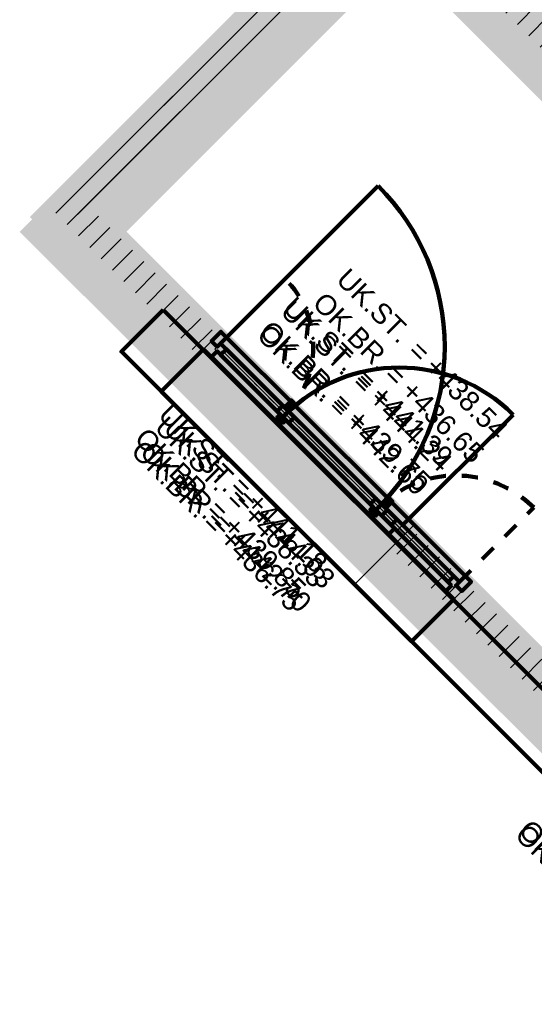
# Model space of a CAD drawing. Header units: metres. Extents: x 2695833.6 to 2695883.3, y 1261007.3 to 1261025.8.
# Tile 3 of 13: x 2695843.8 to 2695847, y 1261013.5 to 1261019.6. Entities that reach past the tile are written whole.
import ezdxf

# ---------------------------------------------------------------- set-up
doc = ezdxf.new("R2010")
doc.units = ezdxf.units.M
doc.linetypes.add('AUSGEZOGEN', pattern=[0])
doc.linetypes.add('VERDECKT2_S2', pattern=[0.09, 0.05, -0.04])
for name, color, linetype in [('_3505', 7, 'Continuous'), ('_3807', 7, 'Continuous'), ('_3882', 7, 'Continuous')]:
    doc.layers.add(name, color=color, linetype=linetype)
for name, color, linetype, lineweight in [('Daemmung', 7, 'AUSGEZOGEN', 35), ('Fensterleibung Mauerwerk', 7, 'AUSGEZOGEN', 50), ('Holz Allgemeines Bauteil', 7, 'AUSGEZOGEN', 50), ('Text Waende', 7, 'AUSGEZOGEN', 18), ('Wand Beton bewehrt', 7, 'AUSGEZOGEN', 50), ('Wand Mauerwerk tragend', 7, 'AUSGEZOGEN', 50)]:
    doc.layers.add(name, color=color, linetype=linetype, lineweight=lineweight)
doc.styles.add('ARIAL', font='arial.ttf')
pattern_1 = [(45, (2695855, 1261000), (-0.1414214, 0.1414214), []), (45, (2695854.92929, 1261000.07071), (-0.1414214, 0.1414214), [])]

# ---------------------------------------------------------------- blocks, each defined once
blk = doc.blocks.new('2flg Weiß Stulp_$F1')
at = {"layer": '_3882', "color": 7, "linetype": 'AUSGEZOGEN', "lineweight": 140, "transparency": 33554687}
blk.add_lwpolyline([(0, 0.0875), (0, -0.28), (11.36, -0.28), (11.36, 0.0875), (0, 0.0875)], close=True, dxfattribs=at)

msp = doc.modelspace()

# ---------------------------------------------------------------- hatches: boundary and pattern name
at = {"layer": 'Daemmung', "lineweight": 18, "transparency": 33554687}
for points in [[(2695843.9454, 1261018.4422), (2695851.0494, 1261025.5512), (2695851.0211, 1261025.5795), (2695843.9171, 1261018.4705)], [(2695843.9454, 1261018.4422), (2695851.0494, 1261025.5512), (2695851.0211, 1261025.5795), (2695843.9171, 1261018.4705)], [(2695843.9454, 1261018.4422), (2695851.0494, 1261025.5512), (2695851.0211, 1261025.5795), (2695843.9171, 1261018.4705)], [(2695843.9454, 1261018.4422), (2695851.0494, 1261025.5512), (2695851.0211, 1261025.5795), (2695843.9171, 1261018.4705)], [(2695844.0728, 1261018.2867), (2695849.0773, 1261023.2948), (2695848.9217, 1261023.4503), (2695843.9172, 1261018.4422)], [(2695847.1837, 1261019.2495), (2695846.0908, 1261020.3416), (2695845.9283, 1261020.1789), (2695847.0211, 1261019.0868)], [(2695843.7617, 1261018.2866), (2695854.7221, 1261007.3339), (2695854.8777, 1261007.4895), (2695843.9172, 1261018.4422)], [(2695844.094, 1261018.2938), (2695843.9171, 1261018.4705), (2695843.8253, 1261018.3786), (2695844.0021, 1261018.2018)], [(2695844.094, 1261018.2938), (2695843.9171, 1261018.4705), (2695843.8253, 1261018.3786), (2695844.0021, 1261018.2018)], [(2695844.094, 1261018.2938), (2695843.9171, 1261018.4705), (2695843.8253, 1261018.3786), (2695844.0021, 1261018.2018)], [(2695844.094, 1261018.2938), (2695843.9171, 1261018.4705), (2695843.8253, 1261018.3786), (2695844.0021, 1261018.2018)], [(2695844.7767, 1261017.2864), (2695844.9393, 1261017.4491), (2695844.094, 1261018.2938), (2695843.9314, 1261018.1311)], [(2695844.9393, 1261017.4491), (2695844.094, 1261018.2938), (2695843.9314, 1261018.1311), (2695844.7767, 1261017.2864)], [(2695844.9393, 1261017.4491), (2695844.094, 1261018.2938), (2695843.9314, 1261018.1311), (2695844.7767, 1261017.2864)], [(2695846.9835, 1261015.4063), (2695844.094, 1261018.2938), (2695843.9314, 1261018.1311), (2695852.0306, 1261010.0376), (2695852.1932, 1261010.2003), (2695849.4381, 1261012.9535), (2695849.332, 1261012.8474), (2695849.2259, 1261012.9534), (2695849.332, 1261013.0595), (2695847.0896, 1261015.3003), (2695846.9836, 1261015.1942), (2695846.8775, 1261015.3002)], [(2695847.3231, 1261015.067), (2695846.0003, 1261016.3888), (2695845.8377, 1261016.2261), (2695847.1605, 1261014.9043)], [(2695846.1914, 1261015.8727), (2695847.1605, 1261014.9043), (2695847.3231, 1261015.067), (2695846.354, 1261016.0354)], [(2695846.1914, 1261015.8727), (2695847.1605, 1261014.9043), (2695847.3231, 1261015.067), (2695846.354, 1261016.0354)]]:
    msp.add_hatch(color=191, dxfattribs=at).paths.add_polyline_path(points)
at = {"layer": 'Holz Allgemeines Bauteil', "lineweight": 18, "transparency": 33554687}
msp.add_hatch(color=35, dxfattribs=at).paths.add_polyline_path([(2695846.8775, 1261015.3002), (2695846.9836, 1261015.1942), (2695847.0896, 1261015.3003), (2695846.9835, 1261015.4063)])
at = {"layer": 'Wand Beton bewehrt', "lineweight": 18, "true_color": 0xb0e6b0, "transparency": 33554687}
for points in [[(2695849.2187, 1261023.4363), (2695844.0728, 1261018.2867), (2695844.2496, 1261018.11), (2695849.3955, 1261023.2596)], [(2695844.2496, 1261018.11), (2695854.722, 1261007.645), (2695854.8987, 1261007.8218), (2695844.4263, 1261018.2869)]]:
    msp.add_hatch(color=9, dxfattribs=at).paths.add_polyline_path(points)
at = {"layer": 'Wand Mauerwerk tragend', "lineweight": 18, "true_color": 0xf5be96, "transparency": 33554687}
for points in [[(2695848.9359, 1261023.4362), (2695844.0691, 1261018.566), (2695844.1929, 1261018.4423), (2695849.0596, 1261023.3125)], [(2695848.9359, 1261023.4362), (2695844.0691, 1261018.566), (2695844.1929, 1261018.4423), (2695849.0596, 1261023.3125)], [(2695848.9359, 1261023.4362), (2695844.0691, 1261018.566), (2695844.1929, 1261018.4423), (2695849.0596, 1261023.3125)], [(2695847.113, 1261019.3202), (2695847.2367, 1261019.444), (2695846.0908, 1261020.5891), (2695845.9671, 1261020.4653)], [(2695845.9671, 1261020.4653), (2695843.9454, 1261018.4422), (2695844.0692, 1261018.3185), (2695846.0908, 1261020.3416)], [(2695844.0691, 1261018.566), (2695843.9454, 1261018.4422), (2695844.8685, 1261017.5198), (2695844.9922, 1261017.6436)], [(2695844.8685, 1261017.5198), (2695844.9922, 1261017.6436), (2695844.0691, 1261018.566), (2695843.9454, 1261018.4422)], [(2695844.8685, 1261017.5198), (2695844.9922, 1261017.6436), (2695844.0691, 1261018.566), (2695843.9454, 1261018.4422)], [(2695846.0711, 1261016.3181), (2695847.2523, 1261015.1377), (2695847.376, 1261015.2615), (2695846.1948, 1261016.4419)], [(2695847.376, 1261015.2615), (2695846.5484, 1261016.0885), (2695846.4247, 1261015.9647), (2695847.2523, 1261015.1377)], [(2695847.376, 1261015.2615), (2695846.5484, 1261016.0885), (2695846.4247, 1261015.9647), (2695847.2523, 1261015.1377)]]:
    msp.add_hatch(color=31, dxfattribs=at).paths.add_polyline_path(points)
at = {"layer": 'Wand Mauerwerk tragend', "lineweight": 18, "transparency": 33554687}
h = msp.add_hatch(dxfattribs=at)
h.set_pattern_fill('SCHRAFFUR_1', color=256, scale=0.05, style=0, pattern_type=2)
h.set_pattern_definition(pattern_1)
h.paths.add_polyline_path([(2695848.9359, 1261023.4362), (2695844.0691, 1261018.566), (2695844.1929, 1261018.4423), (2695849.0596, 1261023.3125)], flags=0)
h = msp.add_hatch(dxfattribs=at)
h.set_pattern_fill('SCHRAFFUR_1', color=256, scale=0.05, style=0, pattern_type=2)
h.set_pattern_definition(pattern_1)
h.paths.add_polyline_path([(2695848.9359, 1261023.4362), (2695844.0691, 1261018.566), (2695844.1929, 1261018.4423), (2695849.0596, 1261023.3125)], flags=0)
h = msp.add_hatch(dxfattribs=at)
h.set_pattern_fill('SCHRAFFUR_1', color=256, scale=0.05, style=0, pattern_type=2)
h.set_pattern_definition(pattern_1)
h.paths.add_polyline_path([(2695848.9359, 1261023.4362), (2695844.0691, 1261018.566), (2695844.1929, 1261018.4423), (2695849.0596, 1261023.3125)], flags=0)
h = msp.add_hatch(dxfattribs=at)
h.set_pattern_fill('SCHRAFFUR_1', color=256, scale=0.05, style=0, pattern_type=2)
h.set_pattern_definition(pattern_1)
h.paths.add_polyline_path([(2695847.113, 1261019.3202), (2695847.2367, 1261019.444), (2695846.0908, 1261020.5891), (2695845.9671, 1261020.4653)], flags=0)
h = msp.add_hatch(dxfattribs=at)
h.set_pattern_fill('SCHRAFFUR_1', color=256, scale=0.05, style=0, pattern_type=2)
h.set_pattern_definition(pattern_1)
h.paths.add_polyline_path([(2695845.9671, 1261020.4653), (2695843.9454, 1261018.4422), (2695844.0692, 1261018.3185), (2695846.0908, 1261020.3416)], flags=0)
h = msp.add_hatch(dxfattribs=at)
h.set_pattern_fill('SCHRAFFUR_1', color=256, scale=0.05, style=0, pattern_type=2)
h.set_pattern_definition(pattern_1)
h.paths.add_polyline_path([(2695844.0691, 1261018.566), (2695843.9454, 1261018.4422), (2695844.8685, 1261017.5198), (2695844.9922, 1261017.6436)], flags=0)
h = msp.add_hatch(dxfattribs=at)
h.set_pattern_fill('SCHRAFFUR_1', color=256, scale=0.05, style=0, pattern_type=2)
h.set_pattern_definition(pattern_1)
h.paths.add_polyline_path([(2695844.8685, 1261017.5198), (2695844.9922, 1261017.6436), (2695844.0691, 1261018.566), (2695843.9454, 1261018.4422)], flags=0)
h = msp.add_hatch(dxfattribs=at)
h.set_pattern_fill('SCHRAFFUR_1', color=256, scale=0.05, style=0, pattern_type=2)
h.set_pattern_definition(pattern_1)
h.paths.add_polyline_path([(2695844.8685, 1261017.5198), (2695844.9922, 1261017.6436), (2695844.0691, 1261018.566), (2695843.9454, 1261018.4422)], flags=0)
h = msp.add_hatch(dxfattribs=at)
h.set_pattern_fill('SCHRAFFUR_1', color=256, scale=0.05, style=0, pattern_type=2)
h.set_pattern_definition(pattern_1)
h.paths.add_polyline_path([(2695846.0711, 1261016.3181), (2695847.2523, 1261015.1377), (2695847.376, 1261015.2615), (2695846.1948, 1261016.4419)], flags=0)
h = msp.add_hatch(dxfattribs=at)
h.set_pattern_fill('SCHRAFFUR_1', color=256, scale=0.05, style=0, pattern_type=2)
h.set_pattern_definition(pattern_1)
h.paths.add_polyline_path([(2695847.376, 1261015.2615), (2695846.5484, 1261016.0885), (2695846.4247, 1261015.9647), (2695847.2523, 1261015.1377)], flags=0)
h = msp.add_hatch(dxfattribs=at)
h.set_pattern_fill('SCHRAFFUR_1', color=256, scale=0.05, style=0, pattern_type=2)
h.set_pattern_definition(pattern_1)
h.paths.add_polyline_path([(2695847.376, 1261015.2615), (2695846.5484, 1261016.0885), (2695846.4247, 1261015.9647), (2695847.2523, 1261015.1377)], flags=0)

# ---------------------------------------------------------------- linework, layer by layer
at = {"layer": '_3505', "color": 7, "linetype": 'AUSGEZOGEN', "lineweight": 100, "transparency": 33554687}
for p, q in [((2695845.0117, 1261017.5923), (2695845.9907, 1261018.572)), ((2695845.0117, 1261017.5923), (2695845.9907, 1261018.572)), ((2695846.1435, 1261016.4614), (2695846.8303, 1261017.1487))]:
    msp.add_line(p, q, dxfattribs=at)
at = {"layer": '_3505', "color": 7, "linetype": 'VERDECKT2_S2', "lineweight": 100, "transparency": 33554687}
for p, q in [((2695845.0117, 1261017.5923), (2695845.4127, 1261017.9936)), ((2695846.4972, 1261016.1079), (2695846.9595, 1261016.5706)), ((2695846.4972, 1261016.1079), (2695846.9595, 1261016.5706))]:
    msp.add_line(p, q, dxfattribs=at)
at = {"layer": '_3505', "color": 7, "linetype": 'AUSGEZOGEN', "lineweight": 100, "transparency": 33554687}
for centre, radius, start, end in [((2695844.9905, 1261017.5711), 1.415, 315.02025, 45.02025), ((2695844.9905, 1261017.5711), 1.415, 315.02025, 45.02025), ((2695846.1223, 1261016.4401), 1.0017, 45.02025, 135.02025)]:
    msp.add_arc(centre, radius, start, end, dxfattribs=at)
at = {"layer": '_3505', "color": 7, "linetype": 'VERDECKT2_S2', "lineweight": 100, "transparency": 33554687}
for centre, radius, start, end in [((2695844.9905, 1261017.5711), 0.5973, 315.02025, 45.02025), ((2695846.476, 1261016.0867), 0.684, 45.02025, 135.02025), ((2695846.476, 1261016.0867), 0.684, 45.02025, 135.02025)]:
    msp.add_arc(centre, radius, start, end, dxfattribs=at)
at = {"layer": '_3807', "color": 7, "linetype": 'AUSGEZOGEN', "lineweight": 13, "transparency": 33554687}
for p, q in [((2695845.3812, 1261017.1878), (2695845.0294, 1261017.5393)), ((2695845.0294, 1261017.5393), (2695845.9596, 1261016.6098)), ((2695845.0294, 1261017.5393), (2695845.9596, 1261016.6098)), ((2695846.0904, 1261016.479), (2695845.4526, 1261017.1164)), ((2695846.031, 1261016.5384), (2695846.4441, 1261016.1256)), ((2695846.031, 1261016.5384), (2695846.4441, 1261016.1256))]:
    msp.add_line(p, q, dxfattribs=at)
at = {"layer": '_3807', "color": 4, "linetype": 'VERDECKT2_S2', "lineweight": 13, "transparency": 33554687}
for p, q in [((2695845.0294, 1261017.5393, 436.83), (2695845.3812, 1261017.1878, 437.595)), ((2695845.0294, 1261017.5393, 438.36), (2695845.3812, 1261017.1878, 437.595)), ((2695845.2053, 1261017.3635, 438.36), (2695845.0294, 1261017.5393, 436.83)), ((2695845.0294, 1261017.5393, 439.93), (2695845.9596, 1261016.6098, 440.535)), ((2695845.0294, 1261017.5393, 441.14), (2695845.9596, 1261016.6098, 440.535)), ((2695845.0294, 1261017.5393, 442.78), (2695845.9596, 1261016.6098, 443.38)), ((2695845.0294, 1261017.5393, 443.98), (2695845.9596, 1261016.6098, 443.38)), ((2695845.3812, 1261017.1878, 436.83), (2695845.2053, 1261017.3635, 438.36)), ((2695846.0904, 1261016.479, 436.83), (2695845.4526, 1261017.1164, 437.595)), ((2695846.0904, 1261016.479, 438.36), (2695845.4526, 1261017.1164, 437.595)), ((2695846.4441, 1261016.1256, 439.93), (2695846.031, 1261016.5384, 440.535)), ((2695846.4441, 1261016.1256, 441.14), (2695846.031, 1261016.5384, 440.535)), ((2695846.031, 1261016.5384, 439.93), (2695846.2376, 1261016.332, 441.14)), ((2695846.4441, 1261016.1256, 442.78), (2695846.031, 1261016.5384, 443.38)), ((2695846.4441, 1261016.1256, 443.98), (2695846.031, 1261016.5384, 443.38)), ((2695846.031, 1261016.5384, 442.78), (2695846.2376, 1261016.332, 443.98)), ((2695846.2376, 1261016.332, 441.14), (2695846.4441, 1261016.1256, 439.93)), ((2695846.2376, 1261016.332, 443.98), (2695846.4441, 1261016.1256, 442.78))]:
    msp.add_line(p, q, dxfattribs=at)
at = {"layer": '_3807', "color": 7, "linetype": 'AUSGEZOGEN', "lineweight": 13, "transparency": 33554687}
for points in [[(2695844.9764, 1261017.557), (2695844.9905, 1261017.5428), (2695844.9552, 1261017.5075), (2695844.9057, 1261017.5569), (2695844.9551, 1261017.6064), (2695844.9905, 1261017.5711), (2695844.9764, 1261017.557)], [(2695844.9764, 1261017.557), (2695844.9905, 1261017.5711), (2695844.9551, 1261017.6064), (2695844.9057, 1261017.5569), (2695844.9552, 1261017.5075), (2695844.9905, 1261017.5428), (2695844.9764, 1261017.557)], [(2695844.9764, 1261017.557), (2695844.9905, 1261017.5711), (2695844.9551, 1261017.6064), (2695844.9057, 1261017.5569), (2695844.9552, 1261017.5075), (2695844.9905, 1261017.5428), (2695844.9764, 1261017.557)], [(2695845.0117, 1261017.5216), (2695844.9764, 1261017.557), (2695844.9905, 1261017.5711), (2695845.0117, 1261017.5923), (2695845.0471, 1261017.557), (2695845.0117, 1261017.5216)], [(2695844.9905, 1261017.5711), (2695844.9764, 1261017.557), (2695845.0117, 1261017.5216), (2695845.0471, 1261017.557), (2695845.0117, 1261017.5923), (2695844.9905, 1261017.5711)], [(2695844.9905, 1261017.5711), (2695844.9764, 1261017.557), (2695845.0117, 1261017.5216), (2695845.0471, 1261017.557), (2695845.0117, 1261017.5923), (2695844.9905, 1261017.5711)], [(2695845.413, 1261017.1489), (2695845.3989, 1261017.1348), (2695845.3635, 1261017.1701), (2695845.3988, 1261017.2055), (2695845.4342, 1261017.1701), (2695845.413, 1261017.1489)], [(2695845.4172, 1261017.1164), (2695845.3996, 1261017.0987), (2695845.3642, 1261017.134), (2695845.3819, 1261017.1517), (2695845.4172, 1261017.1164)], [(2695845.4349, 1261017.0987), (2695845.3996, 1261017.1341), (2695845.4137, 1261017.1482), (2695845.4349, 1261017.1694), (2695845.4703, 1261017.1341), (2695845.4349, 1261017.0987)], [(2695845.9419, 1261016.5921), (2695845.9773, 1261016.5568), (2695845.9914, 1261016.5709), (2695846.0126, 1261016.5921), (2695845.9772, 1261016.6275), (2695845.9419, 1261016.5921)], [(2695845.9419, 1261016.5921), (2695845.9773, 1261016.5568), (2695845.9914, 1261016.5709), (2695846.0126, 1261016.5921), (2695845.9772, 1261016.6275), (2695845.9419, 1261016.5921)], [(2695845.9596, 1261016.5744), (2695845.9419, 1261016.5568), (2695845.9773, 1261016.5214), (2695845.9949, 1261016.5391), (2695845.9596, 1261016.5744)], [(2695845.9596, 1261016.5744), (2695845.9419, 1261016.5568), (2695845.9773, 1261016.5214), (2695845.9949, 1261016.5391), (2695845.9596, 1261016.5744)], [(2695845.9921, 1261016.5702), (2695845.978, 1261016.5561), (2695846.0133, 1261016.5207), (2695846.0487, 1261016.5561), (2695846.0133, 1261016.5914), (2695845.9921, 1261016.5702)], [(2695845.9921, 1261016.5702), (2695845.978, 1261016.5561), (2695846.0133, 1261016.5207), (2695846.0487, 1261016.5561), (2695846.0133, 1261016.5914), (2695845.9921, 1261016.5702)], [(2695846.1223, 1261016.4401), (2695846.1081, 1261016.426), (2695846.0728, 1261016.4613), (2695846.1081, 1261016.4967), (2695846.1435, 1261016.4614), (2695846.1223, 1261016.4401)], [(2695846.1081, 1261016.426), (2695846.1223, 1261016.4401), (2695846.1576, 1261016.4048), (2695846.1082, 1261016.3553), (2695846.0586, 1261016.4048), (2695846.094, 1261016.4401), (2695846.1081, 1261016.426)], [(2695846.4264, 1261016.1079), (2695846.4618, 1261016.0726), (2695846.476, 1261016.0867), (2695846.4972, 1261016.1079), (2695846.4618, 1261016.1433), (2695846.4264, 1261016.1079)], [(2695846.4264, 1261016.1079), (2695846.4618, 1261016.0726), (2695846.476, 1261016.0867), (2695846.4972, 1261016.1079), (2695846.4618, 1261016.1433), (2695846.4264, 1261016.1079)], [(2695846.4618, 1261016.0726), (2695846.4477, 1261016.0867), (2695846.4123, 1261016.0513), (2695846.4618, 1261016.0018), (2695846.5113, 1261016.0514), (2695846.476, 1261016.0867), (2695846.4618, 1261016.0726)], [(2695846.4618, 1261016.0726), (2695846.4477, 1261016.0867), (2695846.4123, 1261016.0513), (2695846.4618, 1261016.0018), (2695846.5113, 1261016.0514), (2695846.476, 1261016.0867), (2695846.4618, 1261016.0726)]]:
    msp.add_lwpolyline(points, close=True, dxfattribs=at)
at = {"layer": '_3807', "color": 7, "linetype": 'AUSGEZOGEN', "lineweight": 140, "transparency": 33554687}
for points in [[(2695844.9905, 1261017.5428), (2695845.3819, 1261017.1517), (2695845.3642, 1261017.134), (2695845.3996, 1261017.0987), (2695845.4172, 1261017.1164), (2695846.094, 1261016.4401), (2695846.0586, 1261016.4048), (2695844.9552, 1261017.5075), (2695844.9905, 1261017.5428)], [(2695846.4477, 1261016.0867), (2695845.9949, 1261016.5391), (2695845.9773, 1261016.5214), (2695845.9419, 1261016.5568), (2695845.9596, 1261016.5744), (2695844.9905, 1261017.5428), (2695844.9552, 1261017.5075), (2695846.4123, 1261016.0513), (2695846.4477, 1261016.0867)], [(2695846.4477, 1261016.0867), (2695845.9949, 1261016.5391), (2695845.9773, 1261016.5214), (2695845.9419, 1261016.5568), (2695845.9596, 1261016.5744), (2695844.9905, 1261017.5428), (2695844.9552, 1261017.5075), (2695846.4123, 1261016.0513), (2695846.4477, 1261016.0867)], [(2695845.3635, 1261017.1701), (2695845.0117, 1261017.5216), (2695845.0471, 1261017.557), (2695845.3988, 1261017.2055), (2695845.3635, 1261017.1701)], [(2695845.0117, 1261017.5216), (2695845.9419, 1261016.5921), (2695845.9772, 1261016.6275), (2695845.0471, 1261017.557), (2695845.0117, 1261017.5216)], [(2695845.0117, 1261017.5216), (2695845.9419, 1261016.5921), (2695845.9772, 1261016.6275), (2695845.0471, 1261017.557), (2695845.0117, 1261017.5216)], [(2695845.4307, 1261017.1878), (2695845.4165, 1261017.202), (2695845.4519, 1261017.2373), (2695845.466, 1261017.2232), (2695845.4307, 1261017.1878)], [(2695845.4254, 1261017.179), (2695845.4077, 1261017.1966), (2695845.4147, 1261017.2037), (2695845.4324, 1261017.186), (2695845.4254, 1261017.179)], [(2695845.3989, 1261017.1348), (2695845.413, 1261017.1489), (2695845.4137, 1261017.1482), (2695845.3996, 1261017.1341), (2695845.3989, 1261017.1348)], [(2695846.0728, 1261016.4613), (2695845.4349, 1261017.0987), (2695845.4703, 1261017.1341), (2695846.1081, 1261016.4967), (2695846.0728, 1261016.4613)], [(2695846.031, 1261016.5879), (2695846.0451, 1261016.5738), (2695846.0805, 1261016.6091), (2695846.0663, 1261016.6233), (2695846.031, 1261016.5879)], [(2695846.031, 1261016.5879), (2695846.0451, 1261016.5738), (2695846.0805, 1261016.6091), (2695846.0663, 1261016.6233), (2695846.031, 1261016.5879)], [(2695845.978, 1261016.5561), (2695845.9921, 1261016.5702), (2695845.9914, 1261016.5709), (2695845.9773, 1261016.5568), (2695845.978, 1261016.5561)], [(2695845.978, 1261016.5561), (2695845.9921, 1261016.5702), (2695845.9914, 1261016.5709), (2695845.9773, 1261016.5568), (2695845.978, 1261016.5561)], [(2695846.0133, 1261016.5207), (2695846.4264, 1261016.1079), (2695846.4618, 1261016.1433), (2695846.0487, 1261016.5561), (2695846.0133, 1261016.5207)], [(2695846.0133, 1261016.5207), (2695846.4264, 1261016.1079), (2695846.4618, 1261016.1433), (2695846.0487, 1261016.5561), (2695846.0133, 1261016.5207)], [(2695846.0222, 1261016.5826), (2695846.0398, 1261016.5649), (2695846.0469, 1261016.572), (2695846.0292, 1261016.5897), (2695846.0222, 1261016.5826)], [(2695846.0222, 1261016.5826), (2695846.0398, 1261016.5649), (2695846.0469, 1261016.572), (2695846.0292, 1261016.5897), (2695846.0222, 1261016.5826)]]:
    msp.add_lwpolyline(points, close=True, dxfattribs=at)
at = {"layer": '_3807', "color": 4, "linetype": 'AUSGEZOGEN', "lineweight": 13, "transparency": 33554687}
for points in [[(2695845.3812, 1261017.1878, 436.83), (2695845.0294, 1261017.5393, 436.83), (2695845.0294, 1261017.5393, 438.36), (2695845.3812, 1261017.1878, 438.36)], [(2695845.0294, 1261017.5393, 439.93), (2695845.9596, 1261016.6098, 439.93), (2695845.9596, 1261016.6098, 441.14), (2695845.0294, 1261017.5393, 441.14)], [(2695845.0294, 1261017.5393, 442.78), (2695845.9596, 1261016.6098, 442.78), (2695845.9596, 1261016.6098, 443.98), (2695845.0294, 1261017.5393, 443.98)], [(2695846.0904, 1261016.479, 436.83), (2695845.4526, 1261017.1164, 436.83), (2695845.4526, 1261017.1164, 438.36), (2695846.0904, 1261016.479, 438.36)], [(2695846.031, 1261016.5384, 439.93), (2695846.4441, 1261016.1256, 439.93), (2695846.4441, 1261016.1256, 441.14), (2695846.031, 1261016.5384, 441.14)], [(2695846.031, 1261016.5384, 442.78), (2695846.4441, 1261016.1256, 442.78), (2695846.4441, 1261016.1256, 443.98), (2695846.031, 1261016.5384, 443.98)]]:
    msp.add_3dface(points, dxfattribs=at)
at = {"layer": '_3882', "color": 7, "linetype": 'AUSGEZOGEN', "lineweight": 13, "transparency": 33554687}
for points in [[(2695845.4307, 1261017.1878), (2695845.4607, 1261017.2179), (2695846.216, 1261016.4631), (2695846.1576, 1261016.4048), (2695846.1223, 1261016.4401), (2695846.1435, 1261016.4614), (2695845.4349, 1261017.1694), (2695845.4137, 1261017.1482), (2695845.413, 1261017.1489), (2695845.4342, 1261017.1701), (2695845.0117, 1261017.5923), (2695844.9905, 1261017.5711), (2695844.9551, 1261017.6064), (2695845.0135, 1261017.6648), (2695845.4465, 1261017.232), (2695845.4165, 1261017.202), (2695845.4307, 1261017.1878)], [(2695846.1082, 1261016.3553), (2695845.8449, 1261016.0918), (2695844.6424, 1261017.2934), (2695844.9057, 1261017.5569), (2695846.1082, 1261016.3553)]]:
    msp.add_lwpolyline(points, close=True, dxfattribs=at)
at = {"layer": '_3882', "color": 7, "linetype": 'AUSGEZOGEN', "lineweight": 140, "transparency": 33554687}
for points in [[(2695846.031, 1261016.5879), (2695846.061, 1261016.618), (2695845.0135, 1261017.6648), (2695844.9551, 1261017.6064), (2695844.9905, 1261017.5711), (2695845.0117, 1261017.5923), (2695846.0126, 1261016.5921), (2695845.9914, 1261016.5709), (2695845.9921, 1261016.5702), (2695846.0133, 1261016.5914), (2695846.4972, 1261016.1079), (2695846.476, 1261016.0867), (2695846.5113, 1261016.0514), (2695846.5696, 1261016.1097), (2695846.0752, 1261016.6038), (2695846.0451, 1261016.5738), (2695846.031, 1261016.5879)], [(2695846.031, 1261016.5879), (2695846.061, 1261016.618), (2695845.0135, 1261017.6648), (2695844.9551, 1261017.6064), (2695844.9905, 1261017.5711), (2695845.0117, 1261017.5923), (2695846.0126, 1261016.5921), (2695845.9914, 1261016.5709), (2695845.9921, 1261016.5702), (2695846.0133, 1261016.5914), (2695846.4972, 1261016.1079), (2695846.476, 1261016.0867), (2695846.5113, 1261016.0514), (2695846.5696, 1261016.1097), (2695846.0752, 1261016.6038), (2695846.0451, 1261016.5738), (2695846.031, 1261016.5879)], [(2695844.9057, 1261017.5569), (2695844.6424, 1261017.2934), (2695846.1985, 1261015.7384), (2695846.4618, 1261016.0018), (2695844.9057, 1261017.5569)], [(2695844.9057, 1261017.5569), (2695844.6424, 1261017.2934), (2695846.1985, 1261015.7384), (2695846.4618, 1261016.0018), (2695844.9057, 1261017.5569)]]:
    msp.add_lwpolyline(points, close=True, dxfattribs=at)

# ---------------------------------------------------------------- block references
at = {"layer": 'Fensterleibung Mauerwerk', "transparency": 33554687, "xscale": 0.893485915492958, "rotation": 315.0202530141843}
msp.add_blockref('2flg Weiß Stulp_$F1', (2695844.5927, 1261017.7389, 445.37), dxfattribs=at)

# ---------------------------------------------------------------- texts
at = {"layer": 'Text Waende', "color": 7, "linetype": 'AUSGEZOGEN', "lineweight": 18, "transparency": 33554687, "char_height": 0.125, "attachment_point": 7, "rotation": 315.02025, "style": 'ARIAL'}
for s, insert, width in [('\\W1.00;UK.ST.', (2695845.7214, 1261017.9798), 0.625229), ('\\W1.00;OK.BR.', (2695845.5741, 1261017.8324), 0.654394), ('\\W1.00;UK.ST.', (2695845.3751, 1261017.781), 0.625229), ('\\W1.00;UK.ST.', (2695845.3891, 1261017.8034), 0.625229), ('\\W1.00;OK.BR.', (2695845.2278, 1261017.6336), 0.654394), ('\\W1.00;OK.BR.', (2695845.2419, 1261017.656), 0.654394), ('\\W0.98;=', (2695846.1675, 1261017.534), 0.163355), ('\\W1.00; +438.54', (2695846.2362, 1261017.4654), 0.746729), ('\\W0.98;=', (2695845.8353, 1261017.3576), 0.163355), ('\\W0.98;=', (2695846.0203, 1261017.3866), 0.163355), ('\\W0.98;=', (2695845.8212, 1261017.3352), 0.163355), ('\\W1.00; +436.65', (2695846.0889, 1261017.318), 0.746729), ('\\W1.00; +444.24', (2695845.8898, 1261017.2666), 0.746729), ('\\W0.98; +441.39', (2695845.9039, 1261017.289), 0.745866), ('\\W1.00;UK.ST.', (2695844.6143, 1261017.1366), 0.625229), ('\\W0.98;=', (2695845.6739, 1261017.1878), 0.163355), ('\\W0.98;=', (2695845.688, 1261017.2102), 0.163355), ('\\W1.00; +439.75', (2695845.7566, 1261017.1416), 0.746729), ('\\W1.00;UK.ST.', (2695844.5918, 1261017.0592), 0.62523), ('\\W1.00;UK.ST.', (2695844.647, 1261017.0524), 0.625229), ('\\W1.00; +442.60', (2695845.7426, 1261017.1192), 0.746729), ('\\W1.00;OK.BR.', (2695844.467, 1261016.9893), 0.654394), ('\\W1.00;OK.BR.', (2695844.4445, 1261016.9118), 0.654394), ('\\W1.00;OK.BR.', (2695844.4997, 1261016.905), 0.654394), ('\\W0.98;=', (2695845.0604, 1261016.6908), 0.163355), ('\\W0.98;=', (2695845.0379, 1261016.6134), 0.163355), ('\\W0.98;=', (2695845.0931, 1261016.6066), 0.163355), ('\\W0.98;=', (2695844.9131, 1261016.5435), 0.163355), ('\\W0.97; +441.18', (2695845.129, 1261016.6222), 0.745026), ('\\W1.00; +438.33', (2695845.1065, 1261016.5448), 0.746729), ('\\W1.00; +444.03', (2695845.1618, 1261016.538), 0.746729), ('\\W0.98;=', (2695844.8906, 1261016.466), 0.163355), ('\\W0.98;=', (2695844.9459, 1261016.4592), 0.163355), ('\\W1.00; +439.85', (2695844.9818, 1261016.4749), 0.746729), ('\\W1.00; +436.75', (2695844.9593, 1261016.3974), 0.746729), ('\\W1.00; +442.70', (2695845.0145, 1261016.3906), 0.746729), ('\\W1.00;OK.BR.', (2695846.8333, 1261014.5247), 0.654394), ('\\W1.00;OK.BR.', (2695846.8552, 1261014.5512), 0.654394)]:
    msp.add_mtext(s, dxfattribs=dict(at, insert=insert, width=width))

doc.saveas('drawing.dxf')
